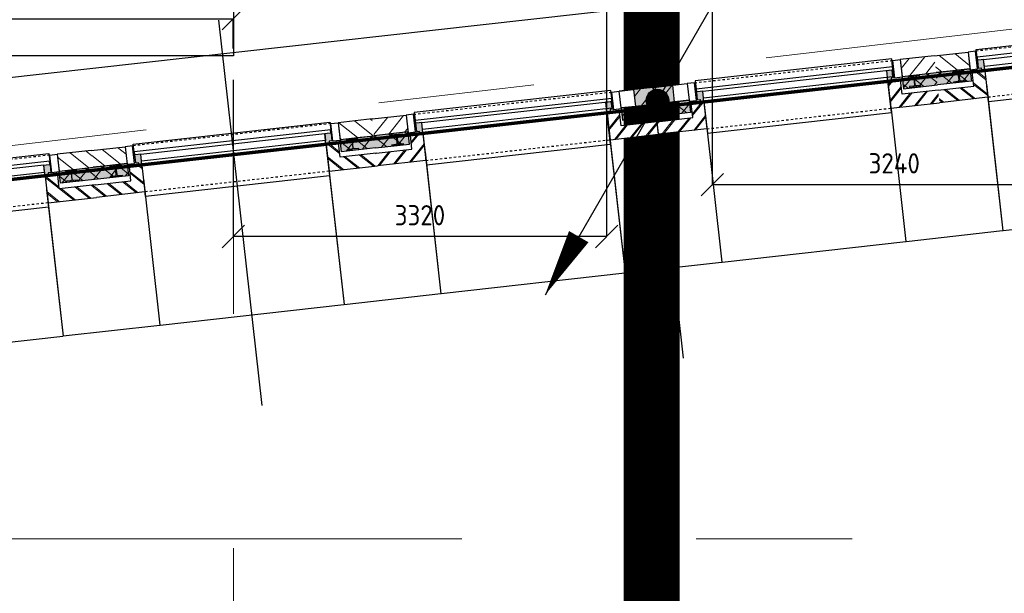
# Model space of a CAD drawing. Header units: millimetres. Extents: x -38032 to 104346, y -31182 to 78566.
# Tile 114 of 213: x 59957 to 68718, y 3014 to 8119. Entities that reach past the tile are written whole.
import ezdxf

# ---------------------------------------------------------------- set-up
doc = ezdxf.new("R2010")
doc.units = ezdxf.units.MM
doc.header["$LTSCALE"] = 100
doc.set_wipeout_variables(frame=1)
doc.header["$PDMODE"] = 1
for name, pattern in [('HIDDEN', [9.525, 6.35, -3.175]), ('PHANTOM', [63.5, 31.75, -6.35, 6.35, -6.35, 6.35, -6.35]), ('STYLE_01', [0.41664, 0.20828, -0.20836]), ('STYLE_11', [5, 3.888855, -0.416718, 0.277786, -0.416641])]:
    doc.linetypes.add(name, pattern=pattern)
for name, color, linetype in [('AL$1A---_ALGEMEEN', 8, 'Continuous'), ('AL------_MAATVOERING', 2, 'Continuous'), ('AM$1A---_ARCERING', 8, 'Continuous'), ('BOUWKUNDIG', 8, 'Continuous'), ('brandscheiding', 5, 'HIDDEN'), ('EL6121--', 3, 'Continuous'), ('kaderscheiding', 9, 'Continuous'), ('Kastenscheiding', 4, 'PHANTOM'), ('Tekening scheiding', 8, 'Continuous'), ('versterkte strook', 7, 'Continuous')]:
    doc.layers.add(name, color=color, linetype=linetype)
doc.layers.add('stramien', color=1, linetype='Continuous', lineweight=9)
doc.styles.add('Arial', font='ARIAL.TTF')
doc.styles.get("Standard").update_dxf_attribs({"font": 'iso.shx'})
doc.dimstyles.new('STABICAD', dxfattribs={"dimscale": 100, "dimtxt": 1.8, "dimasz": 2, "dimexe": 0, "dimexo": 2.5, "dimgap": 1.5, "dimtad": 0, "dimdec": 0, "dimrnd": 10, "dimzin": 0, "dimdsep": 46, "dimtxsty": 'Standard', "dimblk1": 'OBLIQUE', "dimblk2": 'OBLIQUE', "dimsah": 1, "dimcen": -3, "dimadec": 0, "dimazin": 0, "dimtfac": 1, "dimtdec": 0, "dimtofl": 0, "dimtmove": 2, "dimatfit": 3, "dimfxl": 0, "dimtvp": 1.055556, "dimtolj": 1, "dimtzin": 0, "dimarcsym": 0})
doc.dimstyles.new('VyA', dxfattribs={"dimtxt": 2.272868, "dimasz": 2.120801, "dimexe": 1.5, "dimexo": 1.59, "dimgap": 0.5, "dimtad": 1, "dimdec": 0, "dimzin": 11, "dimtxsty": 'Arial', "dimblk": 'VW_SLASH', "dimcen": 0, "dimdle": 1, "dimazin": 0, "dimtfac": 0.8, "dimtdec": 0, "dimtix": 1, "dimtmove": 0, "dimatfit": 0, "dimldrblk": 'VW_FILLEDARROW', "dimfxl": 0, "dimfrac": 2, "dimtolj": 1, "dimtzin": 11, "dimarcsym": 0})
pattern_1 = [(135, (0, 0), (70.7107, 70.7107), []), (45, (299.34, -299.34), (70.7107, -70.7107), [])]
pattern_2 = [(45, (0, 0), (70.7107, -70.7107), []), (45, (7.07, -7.07), (70.7107, -70.7107), [])]
pattern_3 = [(45, (0, 0), (70.7107, -70.7107), [])]

# ---------------------------------------------------------------- blocks, each defined once
blk = doc.blocks.new('_Oblique')
at = {"color": 0, "linetype": 'ByBlock', "lineweight": -2}
blk.add_line((-0.5, -0.5), (0.5, 0.5), dxfattribs=at)
blk = doc.blocks.new('*D69')
at = {"layer": 'AL------_MAATVOERING', "color": 0, "lineweight": -2}
for p, q in [((66120, 12328.4), (66120, 6650.7)), ((69357.6, 7673.4), (69357.6, 6650.7)), ((66120, 6650.7), (69357.6, 6650.7))]:
    blk.add_line(p, q, dxfattribs=at)
at = {"layer": 'Defpoints', "color": 0}
for p in [(66120, 12578.4), (69357.6, 7923.4), (69357.6, 6650.7)]:
    blk.add_point(p, dxfattribs=at)
at = {"layer": 'AL------_MAATVOERING', "color": 0, "lineweight": -2, "xscale": 200, "yscale": 200, "zscale": 200, "rotation": 180}
blk.add_blockref('_Oblique', (66120, 6650.7), dxfattribs=at)
at = {"layer": 'AL------_MAATVOERING', "color": 0, "lineweight": -2, "xscale": 200, "yscale": 200, "zscale": 200}
blk.add_blockref('_Oblique', (69357.6, 6650.7), dxfattribs=at)
at = {"layer": 'AL------_MAATVOERING', "color": 0, "insert": (67738.8, 6840.7), "char_height": 180, "attachment_point": 5}
blk.add_mtext('\\A1;3240', dxfattribs=at)
blk = doc.blocks.new('*D70')
at = {"layer": 'AL------_MAATVOERING', "color": 0, "lineweight": -2}
for p, q in [((65180, 8312.2), (65180, 6188.8)), ((61857.6, 7583.4), (61857.6, 6188.8)), ((65180, 6188.8), (61857.6, 6188.8))]:
    blk.add_line(p, q, dxfattribs=at)
at = {"layer": 'Defpoints', "color": 0}
for p in [(65180, 8562.2), (61857.6, 7833.4), (61857.6, 6188.8)]:
    blk.add_point(p, dxfattribs=at)
at = {"layer": 'AL------_MAATVOERING', "color": 0, "lineweight": -2, "xscale": 200, "yscale": 200, "zscale": 200, "rotation": 180}
blk.add_blockref('_Oblique', (61857.6, 6188.8), dxfattribs=at)
at = {"layer": 'AL------_MAATVOERING', "color": 0, "lineweight": -2, "xscale": 200, "yscale": 200, "zscale": 200}
blk.add_blockref('_Oblique', (65180, 6188.8), dxfattribs=at)
at = {"layer": 'AL------_MAATVOERING', "color": 0, "insert": (63518.8, 6378.8), "char_height": 180, "attachment_point": 5}
blk.add_mtext('\\A1;3320', dxfattribs=at)
blk = doc.blocks.new('*D72')
at = {"layer": 'AL------_MAATVOERING', "color": 0, "lineweight": -2}
for p, q in [((58520, 7863.4), (58520, 8127.8)), ((58520, 8127.8), (61857.6, 8127.8)), ((61857.6, 7863.4), (61857.6, 8127.8))]:
    blk.add_line(p, q, dxfattribs=at)
at = {"layer": 'Defpoints', "color": 0}
for p in [(61857.6, 8127.8), (58520, 7613.4), (61857.6, 7613.4)]:
    blk.add_point(p, dxfattribs=at)
at = {"layer": 'AL------_MAATVOERING', "color": 0, "lineweight": -2, "xscale": 200, "yscale": 200, "zscale": 200, "rotation": 180}
blk.add_blockref('_Oblique', (58520, 8127.8), dxfattribs=at)
at = {"layer": 'AL------_MAATVOERING', "color": 0, "lineweight": -2, "xscale": 200, "yscale": 200, "zscale": 200}
blk.add_blockref('_Oblique', (61857.6, 8127.8), dxfattribs=at)
at = {"layer": 'AL------_MAATVOERING', "color": 0, "insert": (60188.8, 8317.8), "char_height": 180, "attachment_point": 5}
blk.add_mtext('\\A1;3340', dxfattribs=at)
blk = doc.blocks.new('A$C607426BE')
at = {"layer": 'kaderscheiding', "const_width": 500}
blk.add_lwpolyline([(-33624.5, -16016.3), (-33624.5, 82805.5)], dxfattribs=at)
blk = doc.blocks.new('E00170')
at = {"color": 0, "linetype": 'Continuous'}
for q in [(5, 8.66), (-5, -8.66)]:
    blk.add_line((0, 0), q, dxfattribs=at)
for points in [[(5, 8.66, 0, 1, 0), (3.5, 6.062, 1, 1, 0)], [(-5, -8.66, 0, 1, 0), (-3.5, -6.062, 1, 1, 0)]]:
    blk.add_lwpolyline(points, format="xyseb", dxfattribs=at)
at = {"color": 0, "const_width": 0.5}
blk.add_lwpolyline([(-0.25, 0, 1), (0.25, 0, 1)], format="xyb", close=True, dxfattribs=at)
at = {"color": 0, "linetype": 'Continuous'}
blk.add_circle((0, 0), 0.5, dxfattribs=at)
blk = doc.blocks.new('HEA 100')
at = {"layer": 'AM$1A---_ARCERING', "linetype": 'Continuous', "lineweight": 0}
h = blk.add_hatch(color=256, dxfattribs=at)
edge = h.paths.add_edge_path()
edge.add_arc((14.5, -28), 12, 180, 270)
edge.add_line((14.5, -40), (50, -40))
edge.add_line((50, -40), (50, -48))
edge.add_line((50, -48), (-50, -48))
edge.add_line((-50, -48), (-50, -40))
edge.add_line((-50, -40), (-14.5, -40))
edge.add_arc((-14.5, -28), 12, 270, 360)
edge.add_line((-2.5, -28), (-2.5, 28))
edge.add_arc((-14.5, 28), 12, 0, 90)
edge.add_line((-14.5, 40), (-50, 40))
edge.add_line((-50, 40), (-50, 48))
edge.add_line((-50, 48), (50, 48))
edge.add_line((50, 48), (50, 40))
edge.add_line((50, 40), (14.5, 40))
edge.add_arc((14.5, 28), 12, 90, 180)
edge.add_line((2.5, 28), (2.5, -28))
at = {"layer": 'AL$1A---_ALGEMEEN', "color": 0, "flags": 128}
blk.add_lwpolyline([(2.5, -28, 0.414214), (14.5, -40), (50, -40), (50, -48), (-50, -48), (-50, -40), (-14.5, -40, 0.414214), (-2.5, -28), (-2.5, 28, 0.414214), (-14.5, 40), (-50, 40), (-50, 48), (50, 48), (50, 40), (14.5, 40, 0.414214), (2.5, 28)], format="xyb", close=True, dxfattribs=at)
blk = doc.blocks.new('zijdetail kozijn 2kops')
at = {"color": 0}
blk.add_wipeout([(-63, 420), (-130, 420), (-130, 262), (-63, 262)], dxfattribs=at).dxf.layer = 'AL$1A---_ALGEMEEN'
at = {"layer": 'AM$1A---_ARCERING', "linetype": 'Continuous', "lineweight": 0}
blk.add_hatch(color=256, dxfattribs=at).paths.add_polyline_path([(-54.2, 338), (-54.2, 366), (-56, 366), (-56, 266), (-31, 266), (-31, 243), (0, 243), (0, 338), (-22, 338)])
at = {"layer": 'AL$1A---_ALGEMEEN', "color": 0}
for points in [[(-63, 420), (-130, 420), (-130, 262), (-63, 262)], [(-54.2, 338), (-54.2, 366), (-56, 366), (-56, 266), (-31, 266), (-31, 243), (0, 243), (0, 338), (-22, 338)]]:
    blk.add_lwpolyline(points, close=True, dxfattribs=at)
blk = doc.blocks.new('31x_alu-2e-mk106b2-p')
at = {"layer": 'AM$1A---_ARCERING', "linetype": 'Continuous', "lineweight": 0}
for points in [[(-270, 2082), (-160, 2082), (-160, 1778), (-270, 1778)], [(-270, -130), (-160, -130), (-160, -434), (-270, -434)]]:
    blk.add_hatch(color=256, dxfattribs=at).paths.add_polyline_path(points)
at = {"layer": 'AM$1A---_ARCERING', "linetype": 'Continuous', "lineweight": 5}
h = blk.add_hatch(dxfattribs=at)
h.set_pattern_fill('ISOLATIE', color=256, style=0, pattern_type=2)
h.set_pattern_definition(pattern_1)
h.paths.add_polyline_path([(-270, 2082), (-160, 2082), (-160, 1778), (-270, 1778)])
h = blk.add_hatch(dxfattribs=at)
h.set_pattern_fill('ISOLATIE', color=256, style=0, pattern_type=2)
h.set_pattern_definition(pattern_1)
h.paths.add_polyline_path([(-270, -130), (-160, -130), (-160, -434), (-270, -434)])
at = {"layer": 'AL$1A---_ALGEMEEN', "color": 0, "linetype": 'STYLE_01'}
for p, q in [((-420, 1711), (-420, -63)), ((0, 1648), (0, 0))]:
    blk.add_line(p, q, dxfattribs=at)
at = {"layer": 'AL$1A---_ALGEMEEN', "color": 0}
blk.add_line((-270, -434), (-270, -130), dxfattribs=at)
at = {"layer": 'AL$1A---_ALGEMEEN', "color": 0, "flags": 128}
for points in [[(-160, 2082), (-160, 1778), (-270, 1778), (-270, 2082)], [(-270, -130), (-160, -130), (-160, -434)]]:
    blk.add_lwpolyline(points, dxfattribs=at)
at = {"layer": 'AL$1A---_ALGEMEEN', "color": 0}
blk.add_lwpolyline([(-243, 1648), (40, 1648), (40, 0), (-243, 0)], close=True, dxfattribs=at)
at = {"color": 0}
blk.add_wipeout([(-338, 1648), (-338, -46), (-276, -46), (-276, 1648)], dxfattribs=at).dxf.layer = 'AL$1A---_ALGEMEEN'
at = {"layer": 'AL$1A---_ALGEMEEN', "color": 0}
for points in [[(-435, 1704), (-366, 1704), (-366, -56), (-435, -56)], [(-338, 1648), (-338, -46), (-276, -46), (-276, 1648)]]:
    blk.add_lwpolyline(points, close=True, dxfattribs=at)
at = {"color": 0}
for points in [[(-238, 1648), (0, 1648), (0, 2082), (-113, 2082), (-113, 1761), (-238, 1761)], [(-238, 0), (0, 0), (0, -434), (-113, -434), (-113, -113), (-238, -113)]]:
    blk.add_wipeout(points, dxfattribs=at).dxf.layer = 'AL$1A---_ALGEMEEN'
at = {"layer": 'AM$1A---_ARCERING', "linetype": 'Continuous', "lineweight": 5}
h = blk.add_hatch(dxfattribs=at)
h.set_pattern_fill('BAKSTEEN', color=256, style=0, pattern_type=2)
h.set_pattern_definition(pattern_2)
h.paths.add_polyline_path([(-238, 1648), (0, 1648), (0, 2082), (-113, 2082), (-113, 1761), (-238, 1761)])
h = blk.add_hatch(dxfattribs=at)
h.set_pattern_fill('BAKSTEEN', color=256, style=0, pattern_type=2)
h.set_pattern_definition(pattern_2)
h.paths.add_polyline_path([(-238, 0), (0, 0), (0, -434), (-113, -434), (-113, -113), (-238, -113)])
at = {"layer": 'AL$1A---_ALGEMEEN', "color": 0, "flags": 128}
for points in [[(-238, 1648), (0, 1648), (0, 2082)], [(-113, 2082), (-113, 1761), (-238, 1761), (-238, 1648)], [(-238, 0), (0, 0), (0, -434)], [(-113, -434), (-113, -113), (-238, -113), (-238, 0)]]:
    blk.add_lwpolyline(points, dxfattribs=at)
at = {"layer": 'AL$1A---_ALGEMEEN', "color": 0, "xscale": -1, "rotation": 90}
blk.add_blockref('HEA 100', (-212, 1883), dxfattribs=at)
at = {"color": 0}
for points in [[(-420, 2082), (-420, 1778), (-270, 1778), (-270, 1958.6), (-270, 2082)], [(-420, -434), (-420, -130), (-270, -130), (-270, -310.6), (-270, -434)]]:
    blk.add_wipeout(points, dxfattribs=at).dxf.layer = 'AL$1A---_ALGEMEEN'
at = {"layer": 'AM$1A---_ARCERING', "linetype": 'Continuous', "lineweight": 5}
h = blk.add_hatch(dxfattribs=at)
h.set_pattern_fill('KALKZANDSTEEN', color=256, style=0, pattern_type=2)
h.set_pattern_definition(pattern_3)
edge = h.paths.add_edge_path()
edge.add_line((-420, 2082), (-420, 1778))
edge.add_line((-420, 1778), (-270, 1778))
edge.add_line((-270, 1778), (-270, 1958.6))
edge.add_line((-270, 1958.6), (-270, 2082))
h = blk.add_hatch(dxfattribs=at)
h.set_pattern_fill('KALKZANDSTEEN', color=256, style=0, pattern_type=2)
h.set_pattern_definition(pattern_3)
edge = h.paths.add_edge_path()
edge.add_line((-420, -434), (-420, -130))
edge.add_line((-420, -130), (-270, -130))
edge.add_line((-270, -130), (-270, -310.6))
edge.add_line((-270, -310.6), (-270, -434))
at = {"layer": 'AL$1A---_ALGEMEEN', "color": 0}
for points in [[(-420, 2082), (-420, 1778), (-270, 1778), (-270, 1958.6), (-270, 2082)], [(-420, -434), (-420, -130), (-270, -130), (-270, -310.6), (-270, -434)]]:
    blk.add_lwpolyline(points, dxfattribs=at)
at = {"layer": 'AL$1A---_ALGEMEEN', "color": 0, "xscale": -1, "rotation": 90}
blk.add_blockref('zijdetail kozijn 2kops', (0, 1648), dxfattribs=at)
at = {"layer": 'AL$1A---_ALGEMEEN', "color": 0, "rotation": 90}
blk.add_blockref('zijdetail kozijn 2kops', (0, 0), dxfattribs=at)
blk = doc.blocks.new('31x_alu-2e-mk106b1-p')
at = {"layer": 'AM$1A---_ARCERING', "linetype": 'Continuous', "lineweight": 0}
for points in [[(-270, 2082), (-160, 2082), (-160, 1778), (-270, 1778)], [(-270, -130), (-160, -130), (-160, -434), (-270, -434)]]:
    blk.add_hatch(color=256, dxfattribs=at).paths.add_polyline_path(points)
at = {"layer": 'AM$1A---_ARCERING', "linetype": 'Continuous', "lineweight": 5}
h = blk.add_hatch(dxfattribs=at)
h.set_pattern_fill('ISOLATIE', color=256, style=0, pattern_type=2)
h.set_pattern_definition(pattern_1)
h.paths.add_polyline_path([(-270, 2082), (-160, 2082), (-160, 1778), (-270, 1778)])
h = blk.add_hatch(dxfattribs=at)
h.set_pattern_fill('ISOLATIE', color=256, style=0, pattern_type=2)
h.set_pattern_definition(pattern_1)
h.paths.add_polyline_path([(-270, -130), (-160, -130), (-160, -434), (-270, -434)])
at = {"layer": 'AL$1A---_ALGEMEEN', "color": 0, "linetype": 'STYLE_01'}
for p, q in [((-420, 1711), (-420, -63)), ((0, 1648), (0, 0))]:
    blk.add_line(p, q, dxfattribs=at)
at = {"layer": 'AL$1A---_ALGEMEEN', "color": 0}
blk.add_line((-270, -434), (-270, -130), dxfattribs=at)
at = {"layer": 'AL$1A---_ALGEMEEN', "color": 0, "flags": 128}
for points in [[(-160, 2082), (-160, 1778), (-270, 1778), (-270, 2082)], [(-270, -130), (-160, -130), (-160, -434)]]:
    blk.add_lwpolyline(points, dxfattribs=at)
at = {"layer": 'AL$1A---_ALGEMEEN', "color": 0}
for points in [[(-435, 1704), (-366, 1704), (-366, -56), (-435, -56)], [(-338, 1648), (-276, 1648), (-276, 0), (-338, 0)], [(-243, 1648), (40, 1648), (40, 0), (-243, 0)]]:
    blk.add_lwpolyline(points, close=True, dxfattribs=at)
at = {"color": 0}
for points in [[(-238, 1648), (0, 1648), (0, 2082), (-113, 2082), (-113, 1761), (-238, 1761)], [(-238, 0), (0, 0), (0, -434), (-113, -434), (-113, -113), (-238, -113)]]:
    blk.add_wipeout(points, dxfattribs=at).dxf.layer = 'AL$1A---_ALGEMEEN'
at = {"layer": 'AM$1A---_ARCERING', "linetype": 'Continuous', "lineweight": 5}
h = blk.add_hatch(dxfattribs=at)
h.set_pattern_fill('BAKSTEEN', color=256, style=0, pattern_type=2)
h.set_pattern_definition(pattern_2)
h.paths.add_polyline_path([(-238, 1648), (0, 1648), (0, 2082), (-113, 2082), (-113, 1761), (-238, 1761)])
h = blk.add_hatch(dxfattribs=at)
h.set_pattern_fill('BAKSTEEN', color=256, style=0, pattern_type=2)
h.set_pattern_definition(pattern_2)
h.paths.add_polyline_path([(-238, 0), (0, 0), (0, -434), (-113, -434), (-113, -113), (-238, -113)])
at = {"layer": 'AL$1A---_ALGEMEEN', "color": 0, "flags": 128}
for points in [[(-238, 1648), (0, 1648), (0, 2082)], [(-113, 2082), (-113, 1761), (-238, 1761), (-238, 1648)], [(-238, 0), (0, 0), (0, -434)], [(-113, -434), (-113, -113), (-238, -113), (-238, 0)]]:
    blk.add_lwpolyline(points, dxfattribs=at)
at = {"layer": 'AL$1A---_ALGEMEEN', "color": 0, "xscale": -1, "rotation": 90}
blk.add_blockref('HEA 100', (-212, 1883), dxfattribs=at)
at = {"layer": 'AL$1A---_ALGEMEEN', "color": 0, "rotation": 90}
blk.add_blockref('HEA 100', (-212, -235), dxfattribs=at)
at = {"color": 0}
for points in [[(-420, 2082), (-420, 1778), (-270, 1778), (-270, 1958.6), (-270, 2082)], [(-420, -434), (-420, -130), (-270, -130), (-270, -310.6), (-270, -434)]]:
    blk.add_wipeout(points, dxfattribs=at).dxf.layer = 'AL$1A---_ALGEMEEN'
at = {"layer": 'AM$1A---_ARCERING', "linetype": 'Continuous', "lineweight": 5}
h = blk.add_hatch(dxfattribs=at)
h.set_pattern_fill('KALKZANDSTEEN', color=256, style=0, pattern_type=2)
h.set_pattern_definition(pattern_3)
edge = h.paths.add_edge_path()
edge.add_line((-420, 2082), (-420, 1778))
edge.add_line((-420, 1778), (-270, 1778))
edge.add_line((-270, 1778), (-270, 1958.6))
edge.add_line((-270, 1958.6), (-270, 2082))
h = blk.add_hatch(dxfattribs=at)
h.set_pattern_fill('KALKZANDSTEEN', color=256, style=0, pattern_type=2)
h.set_pattern_definition(pattern_3)
edge = h.paths.add_edge_path()
edge.add_line((-420, -434), (-420, -130))
edge.add_line((-420, -130), (-270, -130))
edge.add_line((-270, -130), (-270, -310.6))
edge.add_line((-270, -310.6), (-270, -434))
at = {"layer": 'AL$1A---_ALGEMEEN', "color": 0}
for points in [[(-420, 2082), (-420, 1778), (-270, 1778), (-270, 1958.6), (-270, 2082)], [(-420, -434), (-420, -130), (-270, -130), (-270, -310.6), (-270, -434)]]:
    blk.add_lwpolyline(points, dxfattribs=at)
at = {"layer": 'AL$1A---_ALGEMEEN', "color": 0, "xscale": -1, "rotation": 90}
blk.add_blockref('zijdetail kozijn 2kops', (0, 1648), dxfattribs=at)
at = {"layer": 'AL$1A---_ALGEMEEN', "color": 0, "rotation": 90}
blk.add_blockref('zijdetail kozijn 2kops', (0, 0), dxfattribs=at)
blk = doc.blocks.new('31x_alu-2e-mk106b3-p')
at = {"layer": 'AM$1A---_ARCERING', "linetype": 'Continuous', "lineweight": 0}
for points in [[(-160, 2082), (-270, 2081.9), (-270, 1778), (-160, 1778)], [(-270, -130), (-160, -130), (-160, -434), (-270, -434)]]:
    blk.add_hatch(color=256, dxfattribs=at).paths.add_polyline_path(points)
at = {"layer": 'AM$1A---_ARCERING', "linetype": 'Continuous', "lineweight": 5}
h = blk.add_hatch(dxfattribs=at)
h.set_pattern_fill('ISOLATIE', color=256, style=0, pattern_type=2)
h.set_pattern_definition(pattern_1)
h.paths.add_polyline_path([(-160, 2082), (-270, 2081.9), (-270, 1778), (-160, 1778)])
h = blk.add_hatch(dxfattribs=at)
h.set_pattern_fill('ISOLATIE', color=256, style=0, pattern_type=2)
h.set_pattern_definition(pattern_1)
h.paths.add_polyline_path([(-270, -130), (-160, -130), (-160, -434), (-270, -434)])
at = {"layer": 'AL$1A---_ALGEMEEN', "color": 0, "linetype": 'STYLE_01'}
for p, q in [((-420, 1711), (-420, -63)), ((0, 1648), (0, 0))]:
    blk.add_line(p, q, dxfattribs=at)
at = {"layer": 'AL$1A---_ALGEMEEN', "color": 0}
blk.add_line((-270, -434), (-270, -130), dxfattribs=at)
at = {"layer": 'AL$1A---_ALGEMEEN', "color": 0, "flags": 128}
for points in [[(-270, 2081.9), (-270, 1778), (-160, 1778), (-160, 2082)], [(-270, -130), (-160, -130), (-160, -434)]]:
    blk.add_lwpolyline(points, dxfattribs=at)
at = {"layer": 'AL$1A---_ALGEMEEN', "color": 0}
blk.add_lwpolyline([(-243, 1648), (40, 1648), (40, 0), (-243, 0)], close=True, dxfattribs=at)
at = {"color": 0}
blk.add_wipeout([(-338, 1648), (-338, -46), (-276, -46), (-276, 1648)], dxfattribs=at).dxf.layer = 'AL$1A---_ALGEMEEN'
at = {"layer": 'AL$1A---_ALGEMEEN', "color": 0}
for points in [[(-435, 1704), (-366, 1704), (-366, -56), (-435, -56)], [(-338, 1648), (-338, -46), (-276, -46), (-276, 1648)]]:
    blk.add_lwpolyline(points, close=True, dxfattribs=at)
at = {"color": 0}
for points in [[(-238, 1648), (0, 1648), (0, 2082), (-113, 2082), (-113, 1761), (-238, 1761)], [(-238, 0), (0, 0), (0, -434), (-113, -434), (-113, -113), (-238, -113)]]:
    blk.add_wipeout(points, dxfattribs=at).dxf.layer = 'AL$1A---_ALGEMEEN'
at = {"layer": 'AM$1A---_ARCERING', "linetype": 'Continuous', "lineweight": 5}
h = blk.add_hatch(dxfattribs=at)
h.set_pattern_fill('BAKSTEEN', color=256, style=0, pattern_type=2)
h.set_pattern_definition(pattern_2)
h.paths.add_polyline_path([(-238, 1648), (0, 1648), (0, 2082), (-113, 2082), (-113, 1761), (-238, 1761)])
h = blk.add_hatch(dxfattribs=at)
h.set_pattern_fill('BAKSTEEN', color=256, style=0, pattern_type=2)
h.set_pattern_definition(pattern_2)
h.paths.add_polyline_path([(-238, 0), (0, 0), (0, -434), (-113, -434), (-113, -113), (-238, -113)])
at = {"layer": 'AL$1A---_ALGEMEEN', "color": 0, "flags": 128}
for points in [[(-238, 1648), (0, 1648), (0, 2082)], [(-113, 2082), (-113, 1761), (-238, 1761), (-238, 1648)], [(-238, 0), (0, 0), (0, -434)], [(-113, -434), (-113, -113), (-238, -113), (-238, 0)]]:
    blk.add_lwpolyline(points, dxfattribs=at)
at = {"layer": 'AL$1A---_ALGEMEEN', "color": 0, "rotation": 90}
blk.add_blockref('HEA 100', (-212, -235), dxfattribs=at)
at = {"color": 0}
for points in [[(-420, 2082), (-420, 1778), (-270, 1778), (-270, 1958.6), (-270, 2082)], [(-420, -434), (-420, -130), (-270, -130), (-270, -310.6), (-270, -434)]]:
    blk.add_wipeout(points, dxfattribs=at).dxf.layer = 'AL$1A---_ALGEMEEN'
at = {"layer": 'AM$1A---_ARCERING', "linetype": 'Continuous', "lineweight": 5}
h = blk.add_hatch(dxfattribs=at)
h.set_pattern_fill('KALKZANDSTEEN', color=256, style=0, pattern_type=2)
h.set_pattern_definition(pattern_3)
edge = h.paths.add_edge_path()
edge.add_line((-420, 2082), (-420, 1778))
edge.add_line((-420, 1778), (-270, 1778))
edge.add_line((-270, 1778), (-270, 1958.6))
edge.add_line((-270, 1958.6), (-270, 2082))
h = blk.add_hatch(dxfattribs=at)
h.set_pattern_fill('KALKZANDSTEEN', color=256, style=0, pattern_type=2)
h.set_pattern_definition(pattern_3)
edge = h.paths.add_edge_path()
edge.add_line((-420, -434), (-420, -130))
edge.add_line((-420, -130), (-270, -130))
edge.add_line((-270, -130), (-270, -310.6))
edge.add_line((-270, -310.6), (-270, -434))
at = {"layer": 'AL$1A---_ALGEMEEN', "color": 0}
for points in [[(-420, 2082), (-420, 1778), (-270, 1778), (-270, 1958.6), (-270, 2082)], [(-420, -434), (-420, -130), (-270, -130), (-270, -310.6), (-270, -434)]]:
    blk.add_lwpolyline(points, dxfattribs=at)
at = {"layer": 'AL$1A---_ALGEMEEN', "color": 0, "xscale": -1, "rotation": 90}
blk.add_blockref('zijdetail kozijn 2kops', (0, 1648), dxfattribs=at)
at = {"layer": 'AL$1A---_ALGEMEEN', "color": 0, "rotation": 90}
blk.add_blockref('zijdetail kozijn 2kops', (0, 0), dxfattribs=at)
blk = doc.blocks.new('VW_SLASH')
at = {"layer": 'AL$1A---_ALGEMEEN', "color": 0, "linetype": 'ByBlock', "lineweight": -2}
blk.add_line((0, 0), (-1, 0), dxfattribs=at)
at = {"layer": 'AL$1A---_ALGEMEEN', "color": 0, "linetype": 'ByBlock', "lineweight": 5}
blk.add_line((0.5, 0.5), (-0.5, -0.5), dxfattribs=at)
blk = doc.blocks.new('*D1210')
at = {"layer": 'AL$1A---_ALGEMEEN', "color": 0, "lineweight": -2}
for p, q in [((-19691.5, -153.1), (-19691.5, -1464.8)), ((-18043.5, -153.1), (-18043.5, -1464.8)), ((-19689.4, -1463.3), (-18045.6, -1463.3))]:
    blk.add_line(p, q, dxfattribs=at)
at = {"layer": 'AL$1A---_ALGEMEEN', "color": 0, "lineweight": -2, "xscale": 2.12080078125, "yscale": 2.12080078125, "zscale": 2.12080078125, "rotation": 180}
blk.add_blockref('VW_SLASH', (-19691.5, -1463.3), dxfattribs=at)
at = {"layer": 'AL$1A---_ALGEMEEN', "color": 0, "lineweight": -2, "xscale": 2.12080078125, "yscale": 2.12080078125, "zscale": 2.12080078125}
blk.add_blockref('VW_SLASH', (-18043.5, -1463.3), dxfattribs=at)
blk = doc.blocks.new('VW_FILLEDARROW')
at = {"layer": 'AL$1A---_ALGEMEEN', "color": 0, "lineweight": -2}
blk.add_solid([(0, 0), (0.5, 0.5), (0.5, -0.5)], dxfattribs=at)
blk = doc.blocks.new('*D1211')
at = {"layer": 'AL$1A---_ALGEMEEN', "color": 0, "lineweight": -2}
for p, q in [((-20559, -170.6), (-20559, -1464.8)), ((-19691.5, -170.6), (-19691.5, -1464.8)), ((-20556.9, -1463.3), (-19693.6, -1463.3))]:
    blk.add_line(p, q, dxfattribs=at)
at = {"layer": 'AL$1A---_ALGEMEEN', "color": 0, "lineweight": -2, "xscale": 2.12080078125, "yscale": 2.12080078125, "zscale": 2.12080078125, "rotation": 180}
blk.add_blockref('VW_SLASH', (-20559, -1463.3), dxfattribs=at)
at = {"layer": 'AL$1A---_ALGEMEEN', "color": 0, "lineweight": -2, "xscale": 2.12080078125, "yscale": 2.12080078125, "zscale": 2.12080078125}
blk.add_blockref('VW_SLASH', (-19691.5, -1463.3), dxfattribs=at)
blk = doc.blocks.new('*D1212')
at = {"layer": 'AL$1A---_ALGEMEEN', "color": 0, "lineweight": -2}
for p, q in [((-22207, -153.1), (-22207, -1464.8)), ((-20559, -170.6), (-20559, -1464.8)), ((-22204.9, -1463.3), (-20561.1, -1463.3))]:
    blk.add_line(p, q, dxfattribs=at)
at = {"layer": 'AL$1A---_ALGEMEEN', "color": 0, "lineweight": -2, "xscale": 2.12080078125, "yscale": 2.12080078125, "zscale": 2.12080078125, "rotation": 180}
blk.add_blockref('VW_SLASH', (-22207, -1463.3), dxfattribs=at)
at = {"layer": 'AL$1A---_ALGEMEEN', "color": 0, "lineweight": -2, "xscale": 2.12080078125, "yscale": 2.12080078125, "zscale": 2.12080078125}
blk.add_blockref('VW_SLASH', (-20559, -1463.3), dxfattribs=at)
blk = doc.blocks.new('*D1213')
at = {"layer": 'AL$1A---_ALGEMEEN', "color": 0, "lineweight": -2}
for p, q in [((-23074.5, -119), (-23074.5, -1464.8)), ((-22207, -153.1), (-22207, -1464.8)), ((-23072.4, -1463.3), (-22209.1, -1463.3))]:
    blk.add_line(p, q, dxfattribs=at)
at = {"layer": 'AL$1A---_ALGEMEEN', "color": 0, "lineweight": -2, "xscale": 2.12080078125, "yscale": 2.12080078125, "zscale": 2.12080078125, "rotation": 180}
blk.add_blockref('VW_SLASH', (-23074.5, -1463.3), dxfattribs=at)
at = {"layer": 'AL$1A---_ALGEMEEN', "color": 0, "lineweight": -2, "xscale": 2.12080078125, "yscale": 2.12080078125, "zscale": 2.12080078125}
blk.add_blockref('VW_SLASH', (-22207, -1463.3), dxfattribs=at)
blk = doc.blocks.new('*D1214')
at = {"layer": 'AL$1A---_ALGEMEEN', "color": 0, "lineweight": -2}
for p, q in [((-24722.5, -153.1), (-24722.5, -1464.8)), ((-23074.5, -184), (-23074.5, -1464.8)), ((-24720.4, -1463.3), (-23076.6, -1463.3))]:
    blk.add_line(p, q, dxfattribs=at)
at = {"layer": 'AL$1A---_ALGEMEEN', "color": 0, "lineweight": -2, "xscale": 2.12080078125, "yscale": 2.12080078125, "zscale": 2.12080078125, "rotation": 180}
blk.add_blockref('VW_SLASH', (-24722.5, -1463.3), dxfattribs=at)
at = {"layer": 'AL$1A---_ALGEMEEN', "color": 0, "lineweight": -2, "xscale": 2.12080078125, "yscale": 2.12080078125, "zscale": 2.12080078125}
blk.add_blockref('VW_SLASH', (-23074.5, -1463.3), dxfattribs=at)
blk = doc.blocks.new('*D1215')
at = {"layer": 'AL$1A---_ALGEMEEN', "color": 0, "lineweight": -2}
for p, q in [((-25590.5, -153.1), (-25590.5, -1464.8)), ((-24722.5, -194), (-24722.5, -1464.8)), ((-25588.4, -1463.3), (-24724.6, -1463.3))]:
    blk.add_line(p, q, dxfattribs=at)
at = {"layer": 'AL$1A---_ALGEMEEN', "color": 0, "lineweight": -2, "xscale": 2.12080078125, "yscale": 2.12080078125, "zscale": 2.12080078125, "rotation": 180}
blk.add_blockref('VW_SLASH', (-25590.5, -1463.3), dxfattribs=at)
at = {"layer": 'AL$1A---_ALGEMEEN', "color": 0, "lineweight": -2, "xscale": 2.12080078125, "yscale": 2.12080078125, "zscale": 2.12080078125}
blk.add_blockref('VW_SLASH', (-24722.5, -1463.3), dxfattribs=at)
blk = doc.blocks.new('*D1216')
at = {"layer": 'AL$1A---_ALGEMEEN', "color": 0, "lineweight": -2}
for p, q in [((-27238.5, -153.1), (-27238.5, -1464.8)), ((-25590.5, -170.6), (-25590.5, -1464.8)), ((-27236.4, -1463.3), (-25592.6, -1463.3))]:
    blk.add_line(p, q, dxfattribs=at)
at = {"layer": 'AL$1A---_ALGEMEEN', "color": 0, "lineweight": -2, "xscale": 2.12080078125, "yscale": 2.12080078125, "zscale": 2.12080078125, "rotation": 180}
blk.add_blockref('VW_SLASH', (-27238.5, -1463.3), dxfattribs=at)
at = {"layer": 'AL$1A---_ALGEMEEN', "color": 0, "lineweight": -2, "xscale": 2.12080078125, "yscale": 2.12080078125, "zscale": 2.12080078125}
blk.add_blockref('VW_SLASH', (-25590.5, -1463.3), dxfattribs=at)
blk = doc.blocks.new('*D1217')
at = {"layer": 'AL$1A---_ALGEMEEN', "color": 0, "lineweight": -2}
for p, q in [((-28106, -153.1), (-28106, -1464.8)), ((-27238.5, -153.1), (-27238.5, -1464.8)), ((-28103.9, -1463.3), (-27240.6, -1463.3))]:
    blk.add_line(p, q, dxfattribs=at)
at = {"layer": 'AL$1A---_ALGEMEEN', "color": 0, "lineweight": -2, "xscale": 2.12080078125, "yscale": 2.12080078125, "zscale": 2.12080078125, "rotation": 180}
blk.add_blockref('VW_SLASH', (-28106, -1463.3), dxfattribs=at)
at = {"layer": 'AL$1A---_ALGEMEEN', "color": 0, "lineweight": -2, "xscale": 2.12080078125, "yscale": 2.12080078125, "zscale": 2.12080078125}
blk.add_blockref('VW_SLASH', (-27238.5, -1463.3), dxfattribs=at)
blk = doc.blocks.new('*D1218')
at = {"layer": 'AL$1A---_ALGEMEEN', "color": 0, "lineweight": -2}
for p, q in [((-29754, -129), (-29754, -1464.8)), ((-28106, -194), (-28106, -1464.8)), ((-29751.9, -1463.3), (-28108.1, -1463.3))]:
    blk.add_line(p, q, dxfattribs=at)
at = {"layer": 'AL$1A---_ALGEMEEN', "color": 0, "lineweight": -2, "xscale": 2.12080078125, "yscale": 2.12080078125, "zscale": 2.12080078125, "rotation": 180}
blk.add_blockref('VW_SLASH', (-29754, -1463.3), dxfattribs=at)
at = {"layer": 'AL$1A---_ALGEMEEN', "color": 0, "lineweight": -2, "xscale": 2.12080078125, "yscale": 2.12080078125, "zscale": 2.12080078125}
blk.add_blockref('VW_SLASH', (-28106, -1463.3), dxfattribs=at)
blk = doc.blocks.new('kolom 350x350')
at = {"layer": 'AM$1A---_ARCERING', "linetype": 'Continuous', "lineweight": 0}
blk.add_hatch(color=256, dxfattribs=at).paths.add_polyline_path([(-175, 350), (175, 350), (175, 0), (-175, 0)])
at = {"layer": 'AL$1A---_ALGEMEEN', "color": 0}
blk.add_lwpolyline([(-175, 350), (175, 350), (175, 0), (-175, 0)], close=True, dxfattribs=at)
blk = doc.blocks.new('metselwerk zo gevel 2e verd')
at = {"layer": 'AL$1A---_ALGEMEEN', "color": 0, "rotation": 269.999999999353}
for name, p in [('31x_alu-2e-mk106b2-p', (-29754, -270.49974)), ('31x_alu-2e-mk106b1-p', (-19691.5, -270.49974))]:
    blk.add_blockref(name, p, dxfattribs=at)
blk.add_blockref('31x_alu-2e-mk106b1-p', (-27238.5, -270.49974), dxfattribs=at)
at = {"layer": 'AL$1A---_ALGEMEEN', "color": 0, "xscale": -1, "rotation": 90.00000000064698}
blk.add_blockref('31x_alu-2e-mk106b3-p', (-20559, -270.49974), dxfattribs=at)
at = {"layer": 'AL$1A---_ALGEMEEN', "color": 0}
for base, p1, p2, picture, middle in [((-28106, -1463.28595), (-29754, -127.44536), (-28106, -192.44536), '*D1218', (-28930, -1437.12471)), ((-18043.5, -1463.28595), (-19691.5, -151.49974), (-18043.5, -151.49974), '*D1210', (-18867.5, -1437.12471))]:
    dim = blk.add_linear_dim(base=base, p1=p1, p2=p2, dimstyle='VyA', override={"dimtxt": 2.272868, "dimgap": 25, "dimlfac": 50, "dimpost": '13K+V=<>', "dimtxsty": 'Arial', "dimtmove": 2}, dxfattribs=at)
    dim.commit()
    dim.dimension.update_dxf_attribs({"geometry": picture, "text_midpoint": middle})
blk.add_line((-26414.5, -2275.00786), (-26414.5, 1174.99214), dxfattribs=at)
at = {"layer": 'AL$1A---_ALGEMEEN', "color": 0, "xscale": -1, "rotation": 90.00000000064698}
blk.add_blockref('31x_alu-2e-mk106b2-p', (-23074.5, -270.49974), dxfattribs=at)
at = {"layer": 'AL$1A---_ALGEMEEN', "color": 0}
for base, p1, p2, override, picture, middle in [((-27238.5, -1463.28595), (-28106, -151.49974), (-27238.5, -151.49974), {"dimtxt": 2.272868, "dimgap": 25, "dimlfac": 50, "dimpost": '7K-V=<>', "dimtxsty": 'Arial', "dimtmove": 2}, '*D1217', (-27672.25, -1437.12471)), ((-25590.5, -1463.28595), (-27238.5, -151.49974), (-25590.5, -168.99974), {"dimtxt": 2.272868, "dimgap": 25, "dimlfac": 50, "dimpost": '13K+V=<>', "dimtxsty": 'Arial', "dimtmove": 2}, '*D1216', (-26414.5, -1437.12471)), ((-20559, -1463.28595), (-22207, -151.49974), (-20559, -168.99974), {"dimtxt": 2.272868, "dimgap": 25, "dimlfac": 50, "dimpost": '13K+V=<>', "dimtxsty": 'Arial', "dimtmove": 2}, '*D1212', (-21383, -1437.12471)), ((-19691.5, -1463.28595), (-20559, -168.99974), (-19691.5, -168.99974), {"dimtxt": 2.272868, "dimgap": 25, "dimlfac": 50, "dimpost": '7K-V=<>', "dimtxsty": 'Arial', "dimtmove": 2}, '*D1211', (-20125.25, -1437.12471))]:
    dim = blk.add_linear_dim(base=base, p1=p1, p2=p2, dimstyle='VyA', override=override, dxfattribs=at)
    dim.commit()
    dim.dimension.update_dxf_attribs({"geometry": picture, "text_midpoint": middle})
blk.add_line((-22641, -2275.00786), (-22641, 1174.99214), dxfattribs=at)
blk.add_blockref('kolom 350x350', (-22641, -0.49974), dxfattribs=at)
for base, p1, p2, override, picture, middle in [((-24722.5, -1463.28595), (-25590.5, -151.49974), (-24722.5, -192.44536), {"dimtxt": 2.272868, "dimgap": 25, "dimlfac": 50, "dimpost": '7K-V=<>', "dimtxsty": 'Arial', "dimtmove": 2}, '*D1215', (-25156.5, -1437.12471)), ((-23074.5, -1463.28595), (-24722.5, -151.49974), (-23074.5, -182.44536), {"dimtxt": 2.272868, "dimgap": 25, "dimlfac": 50, "dimpost": '13K+V=<>', "dimtxsty": 'Arial', "dimtmove": 2}, '*D1214', (-23898.5, -1437.12471)), ((-22207, -1463.28595), (-23074.5, -117.44536), (-22207, -151.49974), {"dimtxt": 2.272868, "dimgap": 25, "dimlfac": 50, "dimpost": '7K-V=<>', "dimtxsty": 'Arial', "dimtmove": 2}, '*D1213', (-22640.75, -1437.12471))]:
    dim = blk.add_linear_dim(base=base, p1=p1, p2=p2, dimstyle='VyA', override=override, dxfattribs=at)
    dim.commit()
    dim.dimension.update_dxf_attribs({"geometry": picture, "text_midpoint": middle})
at = {"color": 0}
for points in [[(-22944.5, 149.50026), (-22816, 149.50026), (-22816, -0.49974), (-22944.5, -0.49974)], [(-22466, 149.50026), (-22337, 149.50026), (-22337, -0.49974), (-22466, -0.49974)]]:
    blk.add_wipeout(points, dxfattribs=at).dxf.layer = 'AL$1A---_ALGEMEEN'
at = {"layer": 'AL$1A---_ALGEMEEN', "color": 0}
for points in [[(-22944.5, 149.50026), (-22816, 149.50026), (-22816, -0.49974), (-22944.5, -0.49974)], [(-22466, 149.50026), (-22337, 149.50026), (-22337, -0.49974), (-22466, -0.49974)]]:
    blk.add_lwpolyline(points, close=True, dxfattribs=at)
blk = doc.blocks.new('200254 W 212 3 04-12-2007')
at = {"layer": 'AL$1A---_ALGEMEEN'}
blk.add_lwpolyline([(29349.5, -10912.5), (29474.5, -10912.5), (29474.5, -17322), (29349.5, -17322)], close=True, dxfattribs=at)
at = {"layer": 'AL$1A---_ALGEMEEN', "rotation": 6.407550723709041}
blk.add_blockref('metselwerk zo gevel 2e verd', (51912.1, -15092), dxfattribs=at)
at = {"layer": 'AL$1A---_ALGEMEEN'}
blk.add_lwpolyline([(25662, -17188.8), (22037, -17188.8), (22037, -11112.6), (22937, -11112.6), (22937, -7877.6), (24352, -7877.6), (24352, -3527.6), (22926, -3527.6), (22926, -2523.6), (25387, -2523.6), (25387, -11115), (29287, -11112.6), (29287, -16588.8), (25662, -16588.8)], close=True, dxfattribs=at)
at = {"layer": 'stramien', "linetype": 'STYLE_11', "ltscale": 50}
for p, q in [((25661, -41013.6), (25661, 36216.4)), ((29411, -38914.6), (29411, 22365.4)), ((-44094.9, -25876.1), (63006, -13412.7)), ((-41750, -21487.6), (65549.6, -21487.6))]:
    blk.add_line(p, q, dxfattribs=at)

msp = doc.modelspace()

# ---------------------------------------------------------------- block references
at = {"layer": 'Tekening scheiding'}
msp.add_blockref('A$C607426BE', (99205, -14915.5), dxfattribs=at)

# ---------------------------------------------------------------- next in the draw order: block references
at = {"layer": 'BOUWKUNDIG'}
msp.add_blockref('200254 W 212 3 04-12-2007', (36198, 24986.5), dxfattribs=at)

# ---------------------------------------------------------------- next in the draw order: linework, layer by layer
at = {"layer": 'brandscheiding', "const_width": 30}
msp.add_lwpolyline([(58113.1, 6498.6), (74727.9, 8358.8), (74842.4, 7939.3), (75357.5, 8015.5), (75452.9, 7653.2), (78524.8, 8015.5), (78524.8, 8358.8), (79135.4, 8435.1), (79097.2, 8759.3), (99160.7, 11178.5), (99160.7, 46529.3), (78677.5, 46529.3)], dxfattribs=at)
at = {"layer": 'Kastenscheiding'}
msp.add_line((65591.9, 2627.7), (65591.9, 14014.1), dxfattribs=at)
at = {"layer": 'versterkte strook'}
msp.add_line((13600.1, 2407.5), (101326.6, 12259.4), dxfattribs=at)

# ---------------------------------------------------------------- next in the draw order: block references
at = {"layer": 'EL6121--', "xscale": 200, "yscale": 200, "zscale": 200}
msp.add_blockref('E00170', (65631.8, 7400.5), dxfattribs=at)

# ---------------------------------------------------------------- next in the draw order: dimensions: what is measured, and where the dimension line sits
at = {"layer": 'AL------_MAATVOERING'}
for base, p1, p2, picture, middle in [((69357.6, 6650.7), (66120, 12578.4), (69357.6, 7923.4), '*D69', (67738.8, 6840.7)), ((61857.6, 6188.8), (65180, 8562.2), (61857.6, 7833.4), '*D70', (63518.8, 6378.8)), ((61857.6, 8127.8), (58520, 7613.4), (61857.6, 7613.4), '*D72', (60188.8, 8317.8))]:
    dim = msp.add_linear_dim(base=base, p1=p1, p2=p2, dimstyle='STABICAD', dxfattribs=at)
    dim.commit()
    dim.dimension.update_dxf_attribs({"geometry": picture, "text_midpoint": middle})

doc.saveas('drawing.dxf')
